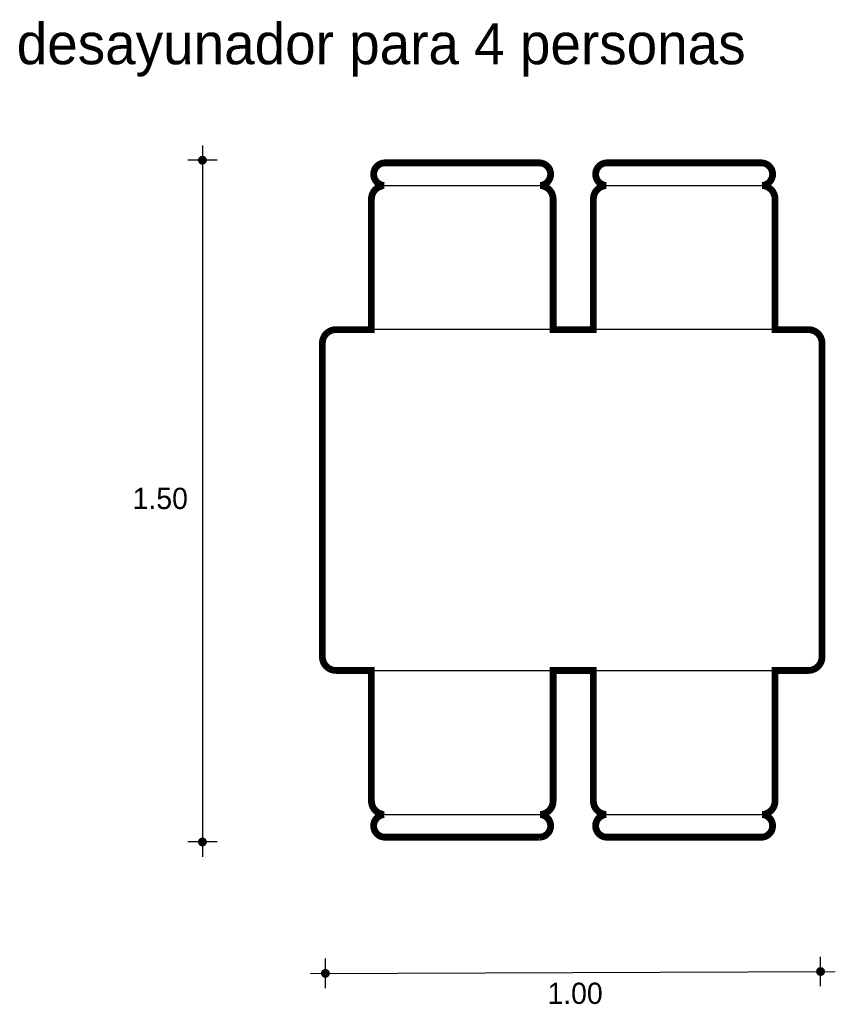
# Model space of a CAD drawing. Extents: x -0.61 to 1.18, y -0.49 to 1.67.
import ezdxf

# ---------------------------------------------------------------- set-up
doc = ezdxf.new("R2010")
doc.units = 0
doc.header["$MEASUREMENT"] = 0
for name, color, linetype in [('BORDE', 2, 'CONTINUOUS'), ('COTAS', 6, 'CONTINUOUS'), ('DIBUJO', 5, 'CONTINUOUS'), ('TEXTO', 4, 'CONTINUOUS')]:
    doc.layers.add(name, color=color, linetype=linetype)

msp = doc.modelspace()

# ---------------------------------------------------------------- linework, layer by layer
at = {"layer": 'BORDE', "const_width": 0.015}
msp.add_lwpolyline([(1.1546, 0.9599), (1.1546, 0.2699, -0.414214), (1.1246, 0.2399), (1.0512, 0.2399), (1.0512, -0.0472, -0.401443), (1.0226, -0.0772, -0.957806), (1.0212, -0.1271), (0.6812, -0.1271, -0.97008), (0.6797, -0.0772, -0.399361), (0.6512, -0.0472), (0.6512, 0.2399), (0.5626, 0.2399), (0.5626, -0.0472, -0.401443), (0.5339, -0.0772, -0.957806), (0.5326, -0.1271), (0.1926, -0.1271, -0.97008), (0.191, -0.0772, -0.399361), (0.1626, -0.0472), (0.1626, 0.2399), (0.0846, 0.2399, -0.414214), (0.0546, 0.2699), (0.0546, 0.9599, -0.414214), (0.0846, 0.9899), (0.1626, 0.9899), (0.1626, 1.277, -0.399361), (0.191, 1.307, -0.97008), (0.1926, 1.3569), (0.5317, 1.3569, -0.974046), (0.5339, 1.307, -0.401443), (0.5626, 1.277), (0.5626, 0.9899), (0.6512, 0.9899), (0.6512, 1.277, -0.399361), (0.6797, 1.307, -0.97008), (0.6812, 1.3569), (1.0204, 1.3569, -0.974046), (1.0226, 1.307, -0.401443), (1.0512, 1.277), (1.0512, 0.9899), (1.1246, 0.9899, -0.414214)], format="xyb", close=True, dxfattribs=at)
at = {"layer": 'COTAS'}
for p, q in [((-0.2094, 1.3952), (-0.2094, -0.1701)), ((-0.1769, 1.3627), (-0.2418, 1.3627)), ((-0.1769, -0.1376), (-0.2418, -0.1376)), ((0.0612, -0.4593), (0.0612, -0.3944)), ((1.1514, -0.4551), (1.1514, -0.3902)), ((0.0288, -0.4268), (1.1839, -0.4227))]:
    msp.add_line(p, q, dxfattribs=at)
at = {"layer": 'COTAS', "const_width": 0.00974}
for points in [[(-0.2143, 1.3627, 1), (-0.2045, 1.3627, 1)], [(-0.2143, -0.1376, 1), (-0.2045, -0.1376, 1)], [(0.0564, -0.4268, 1), (0.0661, -0.4268, 1)], [(1.1465, -0.4227, 1), (1.1563, -0.4227, 1)]]:
    msp.add_lwpolyline(points, format="xyb", close=True, dxfattribs=at)
at = {"layer": 'DIBUJO'}
for p, q in [((0.1926, 1.3569), (0.5326, 1.3569)), ((0.6812, 1.3569), (1.0212, 1.3569)), ((0.1926, 1.3069), (0.5326, 1.3069)), ((0.6812, 1.3069), (1.0212, 1.3069)), ((0.1626, 1.277), (0.1626, 0.9899)), ((0.5626, 0.9899), (0.5626, 1.277)), ((0.6512, 1.277), (0.6512, 0.9899)), ((1.0512, 0.9899), (1.0512, 1.277)), ((1.1246, 0.9899), (0.0846, 0.9899)), ((0.0546, 0.9599), (0.0546, 0.2699)), ((1.1546, 0.9599), (1.1546, 0.2699)), ((0.0846, 0.2399), (1.1246, 0.2399)), ((0.1626, -0.0472), (0.1626, 0.2399)), ((0.5626, 0.2399), (0.5626, -0.0472)), ((0.6512, -0.0472), (0.6512, 0.2399)), ((1.0512, 0.2399), (1.0512, -0.0472)), ((0.1926, -0.0771), (0.5326, -0.0771)), ((0.6812, -0.0771), (1.0212, -0.0771)), ((0.1926, -0.1271), (0.5326, -0.1271)), ((0.6812, -0.1271), (1.0212, -0.1271))]:
    msp.add_line(p, q, dxfattribs=at)
for centre, radius, start, end in [((0.1926, 1.3319), 0.025, 89.9875, 270.0125), ((0.5321, 1.3319), 0.025, 270.9628, 89.0372), ((0.6812, 1.3319), 0.025, 89.9875, 270.0125), ((1.0208, 1.3319), 0.025, 270.9628, 89.0372), ((0.1926, 1.277), 0.03, 90, 180), ((0.5326, 1.277), 0.03, 0, 90), ((0.6812, 1.277), 0.03, 90, 180), ((1.0212, 1.277), 0.03, 0, 90), ((0.0846, 0.9599), 0.03, 90, 180), ((1.1246, 0.9599), 0.03, 0, 90), ((0.0846, 0.2699), 0.03, 180, 270), ((1.1246, 0.2699), 0.03, 270, 0), ((0.1926, -0.0472), 0.03, 180, 270), ((0.5326, -0.0472), 0.03, 270, 0), ((0.6812, -0.0472), 0.03, 180, 270), ((1.0212, -0.0472), 0.03, 270, 0), ((0.1926, -0.1021), 0.025, 89.9875, 270.0125), ((0.5321, -0.1021), 0.025, 270.9628, 89.0372), ((0.6812, -0.1021), 0.025, 89.9875, 270.0125), ((1.0208, -0.1021), 0.025, 270.9628, 89.0372)]:
    msp.add_arc(centre, radius, start, end, dxfattribs=at)

# ---------------------------------------------------------------- texts
at = {"layer": 'COTAS'}
for s, p in [('1.50', (-0.3631, 0.5951)), ('1.00', (0.5501, -0.494))]:
    msp.add_text(s, height=0.04675, dxfattribs=at).set_placement(p)
at = {"layer": 'TEXTO'}
msp.add_text('desayunador para 4 personas', height=0.090313, dxfattribs=at).set_placement((-0.6183, 1.5739))

doc.saveas('drawing.dxf')
